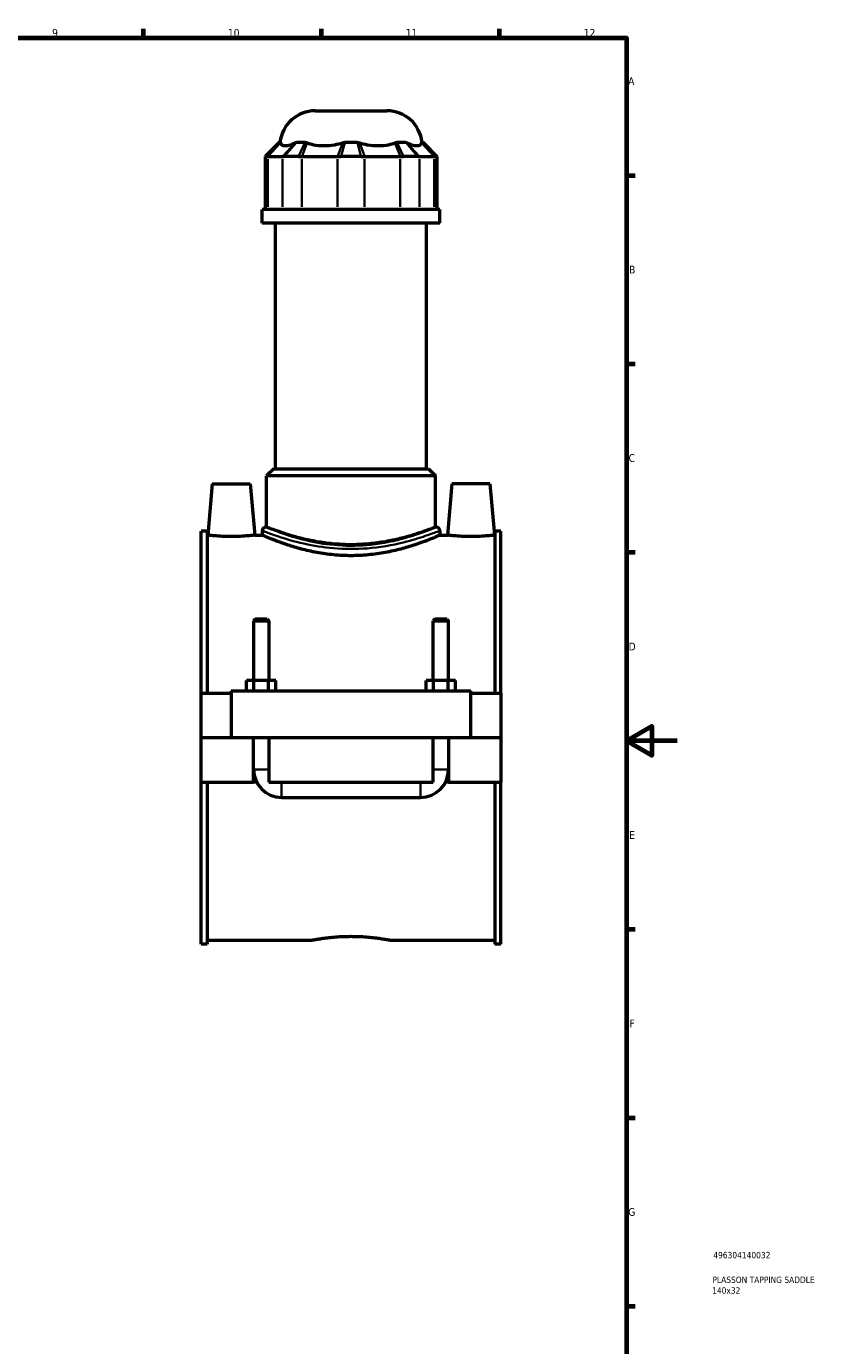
# Model space of a CAD drawing. Header units: millimetres. Extents: x 0 to 898, y -421 to 997.
# Tile 5 of 6: x 585 to 898, y 59 to 578. Entities that reach past the tile are written whole.
import ezdxf

# ---------------------------------------------------------------- set-up
doc = ezdxf.new("R2010")
doc.units = ezdxf.units.MM
for name, color, linetype, lineweight in [('Border (ANSI)', 7, 'Continuous', 70), ('Title (ISO)', 7, 'Continuous', 50), ('Visible (ANSI)', 7, 'Continuous', 50), ('Visible Narrow (ANSI)', 7, 'Continuous', 35)]:
    doc.layers.add(name, color=color, linetype=linetype, lineweight=lineweight)
doc.styles.add('Note Text (ANSI)', font='tahoma.ttf')
doc.styles.add('Note Text (ISO)', font='tahoma.ttf')

# ---------------------------------------------------------------- blocks, each defined once
blk = doc.blocks.new('Borders Default Border')
at = {"layer": 'Border (ANSI)'}
for p, q in [((630.75, 574), (630.75, 577.45)), ((700.83, 574), (700.83, 577.45)), ((770.92, 574), (770.92, 577.45)), ((821, 519.75), (824.45, 519.75)), ((821, 445.5), (824.45, 445.5)), ((821, 371.25), (824.45, 371.25)), ((821, 222.75), (824.45, 222.75)), ((821, 148.5), (824.45, 148.5)), ((821, 74.25), (824.45, 74.25))]:
    blk.add_line(p, q, dxfattribs=at)
at = {"layer": 'Border (ANSI)', "flags": 128}
for points in [[(20, 20), (20, 574), (821, 574), (821, 20), (20, 20)], [(841, 297), (821, 297), (831, 302.77), (831, 291.23), (821, 297)]]:
    blk.add_lwpolyline(points, dxfattribs=at)
at = {"layer": 'Border (ANSI)', "color": 230, "true_color": 0xff0080, "attachment_point": 7, "style": 'Note Text (ANSI)'}
for s, insert, char_height in [('9', (594.7, 574.34), 3.05), ('10', (663.96, 574.34), 3.048), ('11', (734.04, 574.4), 3.048), ('12', (804.13, 574.4), 3.048), ('A', (821.63, 555.35), 3.05), ('B', (821.99, 481.1), 3.05), ('C', (821.8, 406.8), 3.05), ('D', (821.81, 332.6), 3.05), ('E', (822.05, 258.35), 3.05), ('F', (822.14, 184.1), 3.05), ('G', (821.66, 109.79), 3.05)]:
    blk.add_mtext(s, dxfattribs=dict(at, insert=insert, char_height=char_height))
blk = doc.blocks.new('Title Blocks ISO')
at = {"layer": 'Title (ISO)', "color": 232, "true_color": 0xca0064, "style": 'Note Text (ISO)'}
for tag, p in [('PART_NUMBER_001', (34.16, 73.13)), ('DESCRIPTION_001', (33.84, 63.4)), ('DESCRIPTION_002', (33.71, 59.18))]:
    blk.add_attdef(tag, p, '', height=2.5, dxfattribs=at)

msp = doc.modelspace()

# ---------------------------------------------------------------- linework, layer by layer
at = {"layer": 'Visible (ANSI)'}
for p, q in [((698.371, 545.205), (726.557, 545.205)), ((684.217, 532.815), (678.617, 527.215)), ((684.217, 532.815), (684.567, 532.815)), ((691.042, 532.815), (694.433, 532.815)), ((710.067, 532.815), (714.861, 532.815)), ((730.495, 532.815), (733.885, 532.815)), ((740.361, 532.815), (740.71, 532.815)), ((740.71, 532.815), (746.31, 527.215)), ((679.199, 527.215), (678.617, 527.215)), ((678.617, 527.215), (678.617, 506.265)), ((679.683, 527.215), (685.496, 527.215)), ((691.767, 527.215), (686.117, 527.215)), ((693.073, 527.215), (707.106, 527.215)), ((716.459, 527.215), (708.468, 527.215)), ((717.821, 527.215), (731.855, 527.215)), ((738.81, 527.215), (733.16, 527.215)), ((739.432, 527.215), (745.245, 527.215)), ((746.31, 527.215), (745.728, 527.215)), ((746.31, 527.215), (746.31, 506.265)), ((747.464, 506.265), (677.464, 506.265)), ((677.464, 500.955), (677.464, 506.265)), ((747.464, 500.955), (747.464, 506.265)), ((747.464, 500.955), (677.464, 500.955)), ((682.714, 404.205), (682.714, 500.955)), ((742.214, 404.205), (742.214, 500.955)), ((682.014, 404.205), (679.214, 401.405)), ((745.714, 401.405), (679.214, 401.405)), ((679.214, 381.197), (679.214, 401.405)), ((682.014, 404.205), (742.914, 404.205)), ((742.914, 404.205), (745.714, 401.405)), ((745.714, 381.197), (745.714, 401.405)), ((657.764, 398.205), (655.996, 378.005)), ((657.764, 398.205), (672.764, 398.205)), ((672.764, 398.205), (674.531, 378.005)), ((752.164, 398.205), (750.396, 378.005)), ((767.164, 398.205), (752.164, 398.205)), ((767.164, 398.205), (768.931, 378.005)), ((653.464, 315.705), (653.464, 379.601)), ((655.824, 379.601), (653.464, 379.601)), ((655.824, 379.601), (655.824, 315.705)), ((677.464, 379.797), (677.464, 378.005)), ((679.214, 381.197), (678.864, 381.197)), ((746.064, 381.197), (745.714, 381.197)), ((747.464, 379.797), (747.464, 378.005)), ((769.104, 379.601), (769.104, 315.705)), ((771.464, 379.601), (769.104, 379.601)), ((771.464, 315.705), (771.464, 379.601)), ((655.824, 378.005), (655.996, 378.005)), ((674.531, 378.005), (677.464, 378.005)), ((747.464, 378.005), (750.396, 378.005)), ((768.931, 378.005), (769.104, 378.005)), ((674.664, 344.922), (674.064, 344.322)), ((674.064, 344.322), (680.064, 344.322)), ((674.064, 344.322), (674.064, 320.705)), ((679.464, 344.922), (674.664, 344.922)), ((679.464, 344.922), (680.064, 344.322)), ((680.064, 344.322), (680.064, 320.705)), ((745.464, 344.922), (744.864, 344.322)), ((744.864, 344.322), (750.864, 344.322)), ((744.864, 320.705), (744.864, 344.322)), ((750.264, 344.922), (745.464, 344.922)), ((750.264, 344.922), (750.864, 344.322)), ((750.864, 320.705), (750.864, 344.322)), ((674.177, 320.705), (671.29, 320.705)), ((671.29, 316.705), (671.29, 320.705)), ((679.95, 320.705), (674.177, 320.705)), ((674.177, 316.705), (674.177, 320.705)), ((682.837, 320.705), (679.95, 320.705)), ((679.95, 316.705), (679.95, 320.705)), ((682.837, 316.705), (682.837, 320.705)), ((742.09, 316.705), (742.09, 320.705)), ((744.977, 320.705), (742.09, 320.705)), ((750.75, 320.705), (744.977, 320.705)), ((744.977, 316.705), (744.977, 320.705)), ((753.637, 320.705), (750.75, 320.705)), ((750.75, 316.705), (750.75, 320.705)), ((753.637, 316.705), (753.637, 320.705)), ((653.464, 315.705), (665.264, 315.705)), ((653.464, 298.255), (653.464, 315.705)), ((665.264, 316.705), (665.264, 298.255)), ((665.264, 316.705), (759.664, 316.705)), ((759.664, 298.255), (759.664, 316.705)), ((759.664, 315.705), (771.464, 315.705)), ((771.464, 315.705), (771.464, 298.255)), ((653.464, 298.255), (665.264, 298.255)), ((653.464, 280.705), (653.464, 298.155)), ((674.064, 298.155), (653.464, 298.155)), ((665.264, 298.255), (759.664, 298.255)), ((674.064, 298.255), (674.064, 298.155)), ((674.064, 280.705), (674.064, 298.155)), ((680.064, 298.255), (680.064, 298.155)), ((680.064, 298.155), (680.064, 280.705)), ((744.864, 298.155), (680.064, 298.155)), ((744.864, 298.155), (744.864, 298.255)), ((744.864, 280.705), (744.864, 298.155)), ((750.864, 298.155), (750.864, 298.255)), ((750.864, 298.155), (750.864, 280.705)), ((771.464, 298.155), (750.864, 298.155)), ((759.664, 298.255), (771.464, 298.255)), ((771.464, 298.155), (771.464, 280.705)), ((653.464, 216.809), (653.464, 280.705)), ((653.464, 280.705), (674.064, 280.705)), ((655.824, 280.705), (655.824, 216.809)), ((675.266, 280.705), (674.064, 280.705)), ((680.064, 280.705), (744.864, 280.705)), ((750.864, 280.705), (749.662, 280.705)), ((750.864, 280.705), (771.464, 280.705)), ((769.104, 280.705), (769.104, 216.809)), ((771.464, 216.809), (771.464, 280.705)), ((685.064, 274.705), (739.864, 274.705)), ((655.824, 218.405), (696.784, 218.405)), ((728.144, 218.405), (769.104, 218.405)), ((655.824, 216.809), (653.464, 216.809)), ((771.464, 216.809), (769.104, 216.809))]:
    msp.add_line(p, q, dxfattribs=at)
for centre, radius, start, end in [((698.371, 531.205), 14, 90, 173.39637), ((726.557, 531.205), 14, 6.60363, 90), ((678.864, 379.797), 1.4, 90, 180), ((746.064, 379.797), 1.4, 0, 90), ((685.064, 285.705), 11, 180, 270), ((739.864, 285.705), 11, 270, 0)]:
    msp.add_arc(centre, radius, start, end, dxfattribs=at)
for points in [[(684.567, 532.815), (684.585, 532.745), (684.607, 532.664), (684.634, 532.574)], [(690.447, 532.574), (690.643, 532.665), (690.842, 532.746), (691.042, 532.815)], [(694.433, 532.815), (694.662, 532.745), (694.892, 532.664), (695.123, 532.574)], [(709.157, 532.574), (709.461, 532.665), (709.765, 532.746), (710.067, 532.815)], [(714.861, 532.815), (715.167, 532.745), (715.47, 532.664), (715.771, 532.574)], [(729.804, 532.574), (730.039, 532.665), (730.269, 532.746), (730.495, 532.815)], [(733.885, 532.815), (734.089, 532.745), (734.287, 532.664), (734.481, 532.574)], [(740.294, 532.574), (740.321, 532.665), (740.343, 532.746), (740.361, 532.815)]]:
    msp.add_open_spline(points, degree=3, dxfattribs=at)
for points, knots in [([(684.634, 532.574), (684.725, 532.276), (684.888, 532.026), (685.465, 531.581), (685.957, 531.461), (686.511, 531.461), (687.066, 531.461), (687.781, 531.581), (689.18, 532.026), (689.805, 532.276), (690.447, 532.574)], [-0.7350126, -0.7350126, -0.7350126, -0.7350126, -0.4346771, -0.4346771, 0, 0, 0, 0.4346771, 0.4346771, 0.7350126, 0.7350126, 0.7350126, 0.7350126]), ([(695.123, 532.574), (695.893, 532.276), (696.749, 532.026), (698.964, 531.581), (700.375, 531.461), (701.714, 531.461), (703.053, 531.461), (704.556, 531.581), (707.112, 532.026), (708.159, 532.276), (709.157, 532.574)], [-0.7350126, -0.7350126, -0.7350126, -0.7350126, -0.4346771, -0.4346771, 0, 0, 0, 0.4346771, 0.4346771, 0.7350126, 0.7350126, 0.7350126, 0.7350126]), ([(715.771, 532.574), (716.768, 532.276), (717.816, 532.026), (720.371, 531.581), (721.875, 531.461), (723.214, 531.461), (724.552, 531.461), (725.963, 531.581), (728.178, 532.026), (729.035, 532.276), (729.804, 532.574)], [-0.7350126, -0.7350126, -0.7350126, -0.7350126, -0.4346771, -0.4346771, 0, 0, 0, 0.4346771, 0.4346771, 0.7350126, 0.7350126, 0.7350126, 0.7350126]), ([(734.481, 532.574), (735.122, 532.276), (735.747, 532.026), (737.146, 531.581), (737.862, 531.461), (738.416, 531.461), (738.971, 531.461), (739.463, 531.581), (740.04, 532.026), (740.203, 532.276), (740.294, 532.574)], [-0.7350126, -0.7350126, -0.7350126, -0.7350126, -0.4346771, -0.4346771, 0, 0, 0, 0.4346771, 0.4346771, 0.7350126, 0.7350126, 0.7350126, 0.7350126]), ([(679.199, 527.215), (679.268, 527.215), (679.343, 527.215), (679.504, 527.215), (679.591, 527.215), (679.683, 527.215)], [0.28940049, 0.28940049, 0.28940049, 0.28940049, 0.34104978, 0.34104978, 0.39269908, 0.39269908, 0.39269908, 0.39269908]), ([(685.496, 527.215), (685.588, 527.215), (685.686, 527.215), (685.893, 527.215), (686.003, 527.215), (686.117, 527.215)], [-0.39269908, -0.39269908, -0.39269908, -0.39269908, -0.34104978, -0.34104978, -0.28940049, -0.28940049, -0.28940049, -0.28940049]), ([(691.767, 527.215), (691.979, 527.215), (692.194, 527.215), (692.63, 527.215), (692.85, 527.215), (693.073, 527.215)], [0.28940049, 0.28940049, 0.28940049, 0.28940049, 0.34104978, 0.34104978, 0.39269908, 0.39269908, 0.39269908, 0.39269908]), ([(707.106, 527.215), (707.329, 527.215), (707.554, 527.215), (708.008, 527.215), (708.237, 527.215), (708.468, 527.215)], [-0.39269908, -0.39269908, -0.39269908, -0.39269908, -0.34104978, -0.34104978, -0.28940049, -0.28940049, -0.28940049, -0.28940049]), ([(716.459, 527.215), (716.69, 527.215), (716.919, 527.215), (717.374, 527.215), (717.599, 527.215), (717.821, 527.215)], [0.28940049, 0.28940049, 0.28940049, 0.28940049, 0.34104978, 0.34104978, 0.39269908, 0.39269908, 0.39269908, 0.39269908]), ([(731.855, 527.215), (732.078, 527.215), (732.298, 527.215), (732.733, 527.215), (732.948, 527.215), (733.16, 527.215)], [-0.39269908, -0.39269908, -0.39269908, -0.39269908, -0.34104978, -0.34104978, -0.28940049, -0.28940049, -0.28940049, -0.28940049]), ([(738.81, 527.215), (738.925, 527.215), (739.034, 527.215), (739.241, 527.215), (739.339, 527.215), (739.432, 527.215)], [0.28940049, 0.28940049, 0.28940049, 0.28940049, 0.34104978, 0.34104978, 0.39269908, 0.39269908, 0.39269908, 0.39269908]), ([(745.245, 527.215), (745.337, 527.215), (745.423, 527.215), (745.585, 527.215), (745.659, 527.215), (745.728, 527.215)], [-0.39269908, -0.39269908, -0.39269908, -0.39269908, -0.34104978, -0.34104978, -0.28940049, -0.28940049, -0.28940049, -0.28940049]), ([(745.714, 381.197), (745.714, 381.197), (745.509, 381.115), (744.656, 380.778), (744.008, 380.525), (742.303, 379.887), (741.246, 379.503), (738.813, 378.673), (737.437, 378.229), (734.511, 377.365), (732.858, 376.913), (729.251, 376.057), (727.297, 375.653), (723.21, 374.975), (721.072, 374.701), (716.756, 374.336), (714.578, 374.246), (710.349, 374.246), (708.171, 374.336), (703.855, 374.701), (701.718, 374.975), (697.63, 375.653), (695.677, 376.057), (692.07, 376.913), (690.416, 377.365), (687.49, 378.229), (686.114, 378.673), (683.681, 379.503), (682.624, 379.887), (680.92, 380.525), (680.271, 380.778), (679.418, 381.115), (679.214, 381.197), (679.214, 381.197)], [5.0723675, 5.0723675, 5.0723675, 5.0723675, 5.7060903, 5.7060903, 6.3398132, 6.3398132, 6.973536, 6.973536, 7.6072588, 7.6072588, 8.2416279, 8.2416279, 8.8759969, 8.8759969, 9.510366, 9.510366, 10.144735, 10.144735, 10.7791041, 10.7791041, 11.4134731, 11.4134731, 12.0478422, 12.0478422, 12.6822112, 12.6822112, 13.315934, 13.315934, 13.9496569, 13.9496569, 14.5833797, 14.5833797, 15.2171025, 15.2171025, 15.2171025, 15.2171025]), ([(674.531, 378.005), (674.531, 378.005), (674.299, 377.977), (673.358, 377.875), (672.647, 377.802), (671.005, 377.665), (669.964, 377.592), (667.677, 377.489), (666.432, 377.46), (664.095, 377.46), (662.85, 377.489), (660.564, 377.592), (659.522, 377.665), (657.88, 377.802), (657.17, 377.875), (656.228, 377.977), (655.996, 378.005), (655.996, 378.005)], [1.4013162, 1.4013162, 1.4013162, 1.4013162, 1.7514369, 1.7514369, 2.1015577, 2.1015577, 2.452095, 2.452095, 2.8026324, 2.8026324, 3.1531697, 3.1531697, 3.503707, 3.503707, 3.8538278, 3.8538278, 4.2039485, 4.2039485, 4.2039485, 4.2039485]), ([(747.464, 378.005), (747.464, 378.005), (747.247, 377.91), (746.347, 377.521), (745.663, 377.228), (743.867, 376.49), (742.754, 376.046), (740.195, 375.086), (738.748, 374.572), (735.674, 373.569), (733.936, 373.044), (730.145, 372.045), (728.092, 371.573), (723.791, 370.779), (721.541, 370.457), (716.993, 370.028), (714.696, 369.92), (710.231, 369.92), (707.934, 370.028), (703.387, 370.457), (701.136, 370.779), (696.836, 371.573), (694.782, 372.045), (690.991, 373.044), (689.253, 373.569), (686.179, 374.572), (684.733, 375.086), (682.174, 376.046), (681.06, 376.49), (679.265, 377.228), (678.581, 377.521), (677.68, 377.91), (677.464, 378.005), (677.464, 378.005)], [5.3538105, 5.3538105, 5.3538105, 5.3538105, 6.0225299, 6.0225299, 6.6912493, 6.6912493, 7.3599687, 7.3599687, 8.028688, 8.028688, 8.6984213, 8.6984213, 9.3681545, 9.3681545, 10.0378878, 10.0378878, 10.707621, 10.707621, 11.3773543, 11.3773543, 12.0470875, 12.0470875, 12.7168208, 12.7168208, 13.386554, 13.386554, 14.0552734, 14.0552734, 14.7239928, 14.7239928, 15.3927121, 15.3927121, 16.0614315, 16.0614315, 16.0614315, 16.0614315]), ([(768.931, 378.005), (768.931, 378.005), (768.699, 377.977), (767.758, 377.875), (767.047, 377.802), (765.405, 377.665), (764.364, 377.592), (762.077, 377.489), (760.832, 377.46), (759.664, 377.46), (758.495, 377.46), (757.25, 377.489), (754.964, 377.592), (753.922, 377.665), (752.28, 377.802), (751.57, 377.875), (750.628, 377.977), (750.396, 378.005), (750.396, 378.005)], [4.2039485, 4.2039485, 4.2039485, 4.2039485, 4.5540693, 4.5540693, 4.9041901, 4.9041901, 5.2547274, 5.2547274, 5.6052647, 5.6052647, 5.6052647, 5.9558021, 5.9558021, 6.3063394, 6.3063394, 6.6564602, 6.6564602, 7.0065809, 7.0065809, 7.0065809, 7.0065809]), ([(696.784, 218.405), (696.784, 218.405), (696.878, 218.424), (697.277, 218.501), (697.58, 218.559), (698.381, 218.705), (698.879, 218.793), (700.029, 218.981), (700.682, 219.082), (702.071, 219.277), (702.856, 219.378), (704.566, 219.568), (705.491, 219.657), (707.422, 219.805), (708.429, 219.864), (710.456, 219.942), (711.477, 219.961), (713.451, 219.961), (714.471, 219.942), (716.499, 219.864), (717.506, 219.805), (719.437, 219.657), (720.362, 219.568), (722.072, 219.378), (722.857, 219.277), (724.246, 219.082), (724.898, 218.981), (726.048, 218.793), (726.547, 218.705), (727.348, 218.559), (727.651, 218.501), (728.049, 218.424), (728.144, 218.405), (728.144, 218.405)], [2.3692214, 2.3692214, 2.3692214, 2.3692214, 2.6653663, 2.6653663, 2.9615113, 2.9615113, 3.2576562, 3.2576562, 3.5538011, 3.5538011, 3.8499615, 3.8499615, 4.1461219, 4.1461219, 4.4422823, 4.4422823, 4.7384427, 4.7384427, 5.0346031, 5.0346031, 5.3307635, 5.3307635, 5.6269239, 5.6269239, 5.9230843, 5.9230843, 6.2192292, 6.2192292, 6.5153742, 6.5153742, 6.8115191, 6.8115191, 7.1076641, 7.1076641, 7.1076641, 7.1076641])]:
    msp.add_open_spline(points, degree=3, knots=knots, dxfattribs=at)
at = {"layer": 'Visible Narrow (ANSI)'}
for p, q in [((679.468, 527.495), (684.298, 532.535)), ((679.93, 527.483), (684.386, 532.306)), ((690.199, 532.306), (685.743, 527.483)), ((690.796, 532.535), (686.363, 527.495)), ((691.901, 527.495), (694.299, 532.535)), ((693.175, 527.483), (695.021, 532.306)), ((709.054, 532.306), (707.209, 527.483)), ((709.987, 532.535), (708.548, 527.495)), ((716.379, 527.495), (714.941, 532.535)), ((717.719, 527.483), (715.873, 532.306)), ((729.907, 532.306), (731.752, 527.483)), ((730.628, 532.535), (733.027, 527.495)), ((738.564, 527.495), (734.131, 532.535)), ((739.184, 527.483), (734.728, 532.306)), ((740.541, 532.306), (744.997, 527.483)), ((740.629, 532.535), (745.46, 527.495)), ((679.683, 507.313), (679.683, 526.168)), ((685.496, 526.168), (685.496, 507.313)), ((693.073, 507.313), (693.073, 526.168)), ((707.106, 526.168), (707.106, 507.313)), ((717.821, 507.313), (717.821, 526.168)), ((731.855, 526.168), (731.855, 507.313)), ((739.432, 507.313), (739.432, 526.168)), ((745.245, 526.168), (745.245, 507.313)), ((674.101, 285.705), (680.027, 285.705)), ((685.064, 274.742), (685.064, 280.668)), ((739.864, 274.742), (739.864, 280.668)), ((750.827, 285.705), (744.901, 285.705))]:
    msp.add_line(p, q, dxfattribs=at)
for points, knots in [([(677.904, 379.624), (677.952, 379.605), (678.004, 379.585), (678.704, 379.312), (679.866, 378.862), (682.449, 377.941), (683.587, 377.549), (687.733, 376.213), (691.319, 375.184), (698.985, 373.601), (702.958, 373.012), (711.567, 372.438), (716.218, 372.526), (725.723, 373.482), (730.478, 374.453), (737.686, 376.345), (740.42, 377.231), (744.777, 378.745), (746.321, 379.349), (747.024, 379.624)], [-26.2010252, -26.2010252, -26.2010252, -26.2010252, -26.1130454, -26.1130454, -25.0997206, -25.0997206, -24.4860133, -24.4860133, -23.1144743, -23.1144743, -21.9090106, -21.9090106, -20.5952155, -20.5952155, -19.0748811, -19.0748811, -17.8604782, -17.8604782, -16.576163, -16.576163, -16.576163, -16.576163]), ([(745.641, 381.021), (744.966, 380.741), (743.485, 380.127), (739.302, 378.587), (736.677, 377.686), (729.758, 375.761), (725.193, 374.774), (716.068, 373.801), (711.603, 373.712), (703.338, 374.295), (699.524, 374.894), (692.165, 376.505), (688.722, 377.552), (684.742, 378.911), (683.65, 379.309), (681.17, 380.246), (680.054, 380.704), (679.383, 380.981), (679.333, 381.002), (679.287, 381.021)], [16.576163, 16.576163, 16.576163, 16.576163, 17.8604782, 17.8604782, 19.0748811, 19.0748811, 20.5952155, 20.5952155, 21.9090106, 21.9090106, 23.1144743, 23.1144743, 24.4860133, 24.4860133, 25.0997206, 25.0997206, 26.1130454, 26.1130454, 26.2010252, 26.2010252, 26.2010252, 26.2010252]), ([(671.277, 317.212), (671.273, 317.205), (671.27, 317.199), (671.188, 317.04), (671.113, 316.887), (671.039, 316.732)], [-0.741006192, -0.741006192, -0.741006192, -0.741006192, -0.738844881, -0.738844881, -0.690109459, -0.690109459, -0.690109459, -0.690109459]), ([(683.088, 316.732), (683.015, 316.887), (682.939, 317.04), (682.858, 317.199), (682.854, 317.205), (682.851, 317.212)], [-2.32928429, -2.32928429, -2.32928429, -2.32928429, -2.280548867, -2.280548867, -2.278387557, -2.278387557, -2.278387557, -2.278387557]), ([(742.077, 317.212), (742.073, 317.205), (742.07, 317.199), (741.988, 317.04), (741.913, 316.887), (741.839, 316.732)], [-0.741006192, -0.741006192, -0.741006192, -0.741006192, -0.738845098, -0.738845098, -0.690109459, -0.690109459, -0.690109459, -0.690109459]), ([(753.888, 316.732), (753.815, 316.887), (753.739, 317.04), (753.658, 317.199), (753.654, 317.205), (753.651, 317.212)], [-2.329284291, -2.329284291, -2.329284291, -2.329284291, -2.280548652, -2.280548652, -2.278387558, -2.278387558, -2.278387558, -2.278387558])]:
    msp.add_open_spline(points, degree=3, knots=knots, dxfattribs=at)
for points in [[(674.056, 320.821), (674.011, 320.785), (673.966, 320.749), (673.921, 320.712)], [(680.206, 320.712), (680.162, 320.749), (680.117, 320.785), (680.071, 320.821)], [(744.856, 320.821), (744.811, 320.785), (744.766, 320.749), (744.721, 320.712)], [(751.006, 320.712), (750.962, 320.749), (750.917, 320.785), (750.871, 320.821)]]:
    msp.add_open_spline(points, degree=3, dxfattribs=at)

# ---------------------------------------------------------------- block references
msp.add_blockref('Borders Default Border', (0, 0))
msp.add_blockref('Title Blocks ISO', (821, 20)).add_auto_attribs({'PART_NUMBER_001': '496304140032', 'DESCRIPTION_001': 'PLASSON TAPPING SADDLE', 'DESCRIPTION_002': '140x32'})

doc.saveas('drawing.dxf')
